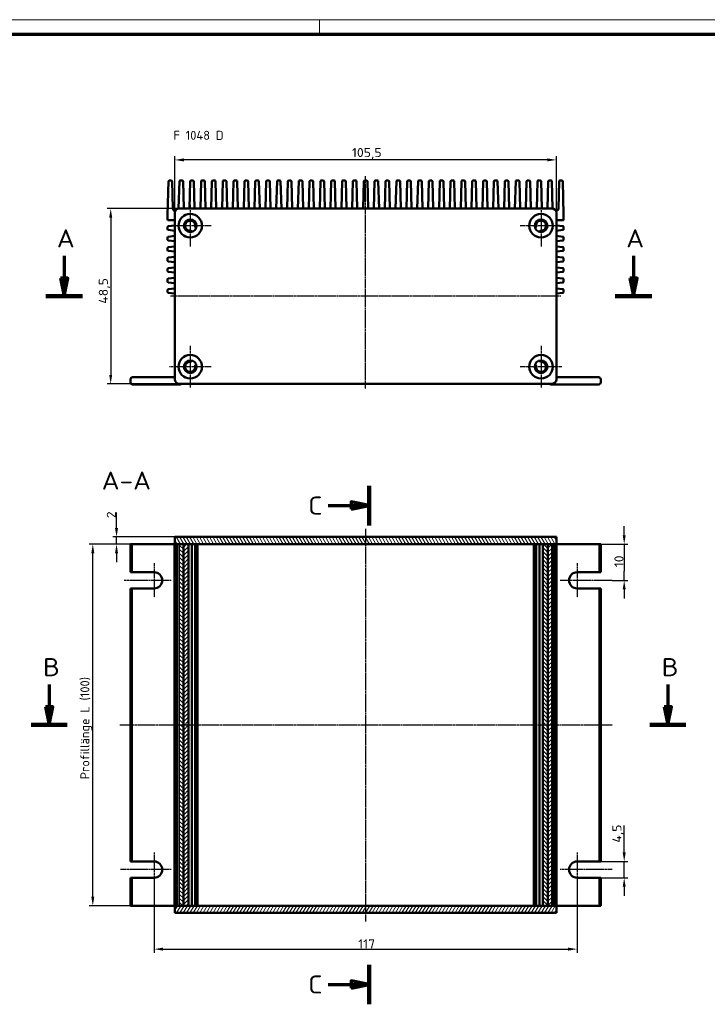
# Model space of a CAD drawing. Header units: millimetres. Extents: x 1 to 593, y 1 to 419.
# Tile 226 of 231: x 130 to 320, y 147 to 419. Entities that reach past the tile are written whole.
import ezdxf

# ---------------------------------------------------------------- set-up
doc = ezdxf.new("R2010")
doc.units = ezdxf.units.MM
doc.linetypes.add('CHAIN', pattern=[0.3543, 0.2362, -0.0295, 0.0591, -0.0295])
doc.linetypes.add('DASH_DOT', pattern=[0.37, 0.24, -0.06, 0.01, -0.06])
doc.layers.get('0').update_dxf_attribs({"lineweight": 25})
for name, color, linetype, lineweight in [('Bemaßung (ISO)', 1, 'Continuous', 25), ('Mittellinie (ISO)', 1, 'DASH_DOT', 25), ('Mittelpunktmarkierung (ISO)', 1, 'DASH_DOT', 25), ('Rahmen (ISO)', 7, 'Continuous', 70), ('Schnittlinie (ISO)', 3, 'CHAIN', 70), ('Schraffur (ISO)', 1, 'Continuous', 18), ('Sichtbar (ISO)', 7, 'Continuous', 50), ('Sichtbar schmal (ISO)', 1, 'Continuous', 25), ('Symbol (ISO)', 1, 'Continuous', 25)]:
    doc.layers.add(name, color=color, linetype=linetype, lineweight=lineweight)
doc.styles.add('2_5', font='isocpeur.ttf', dxfattribs={"width": 1.1})
doc.styles.add('5', font='isocpeur.ttf', dxfattribs={"width": 1.1})
doc.styles.add('Notiztext (DIN)', font='isocpeur.ttf', dxfattribs={"width": 1.1})
doc.dimstyles.new('Standard (DIN)', dxfattribs={"dimtxt": 2.5, "dimasz": 2.5, "dimexe": 1, "dimexo": 0, "dimgap": 0.2, "dimtad": 1, "dimdec": 6, "dimrnd": 1e-08, "dimtxsty": '2_5', "dimcen": 0.09, "dimdle": 7, "dimclrd": 256, "dimclre": 256, "dimclrt": 5, "dimadec": 6, "dimazin": 2, "dimtfac": 0.72, "dimtmove": 0, "dimatfit": 3, "dimfxl": 1, "dimtolj": 1, "dimlwd": -1, "dimlwe": -1, "dimarcsym": 0})

# ---------------------------------------------------------------- blocks, each defined once
blk = doc.blocks.new('2DTransSchnitt0')
at = {"layer": 'Schnittlinie (ISO)', "linetype": 'Continuous'}
for p, q in [((142.38, 353.73), (142.38, 347.51)), ((299.83, 353.73), (299.83, 347.51)), ((141.38, 347.51), (142.38, 342.51)), ((143.38, 347.51), (141.38, 347.51)), ((142.38, 347.51), (142.38, 342.51)), ((142.38, 342.51), (143.38, 347.51)), ((298.83, 347.51), (299.83, 342.51)), ((300.83, 347.51), (298.83, 347.51)), ((299.83, 347.51), (299.83, 342.51)), ((299.83, 342.51), (300.83, 347.51))]:
    blk.add_line(p, q, dxfattribs=at)
at = {"layer": 'Schnittlinie (ISO)', "linetype": 'Continuous', "lineweight": 140}
for p, q in [((137.31, 342.51), (147.46, 342.51)), ((294.75, 342.51), (304.9, 342.51))]:
    blk.add_line(p, q, dxfattribs=at)
at = {"layer": 'Schnittlinie (ISO)', "linetype": 'Continuous', "flags": 128}
for points in [[(141.38, 347.51), (142.38, 342.51), (143.38, 347.51), (141.38, 347.51)], [(298.83, 347.51), (299.83, 342.51), (300.83, 347.51), (298.83, 347.51)]]:
    blk.add_lwpolyline(points, dxfattribs=at)
at = {"layer": 'Schnittlinie (ISO)'}
for points in [[(141.38, 347.51), (142.38, 342.51), (143.38, 347.51), (141.38, 347.51)], [(298.83, 347.51), (299.83, 342.51), (300.83, 347.51), (298.83, 347.51)]]:
    blk.add_solid(points, dxfattribs=at)
at = {"layer": 'Schnittlinie (ISO)', "char_height": 5, "attachment_point": 7, "style": '5'}
for insert in [(140.38, 356.01), (297.83, 356.01)]:
    blk.add_mtext('A', dxfattribs=dict(at, insert=insert))
blk = doc.blocks.new('2DTransSchnitt1')
at = {"layer": 'Schnittlinie (ISO)', "linetype": 'Continuous', "lineweight": 140}
for p, q in [((226.77, 290.09), (226.77, 279.13)), ((226.77, 157.62), (226.77, 146.66))]:
    blk.add_line(p, q, dxfattribs=at)
at = {"layer": 'Schnittlinie (ISO)', "linetype": 'Continuous'}
for p, q in [((215.37, 284.61), (221.77, 284.61)), ((226.77, 284.61), (221.77, 285.61)), ((221.77, 285.61), (221.77, 283.61)), ((221.77, 284.61), (226.77, 284.61)), ((221.77, 283.61), (226.77, 284.61)), ((226.77, 152.14), (221.77, 153.14)), ((221.77, 153.14), (221.77, 151.14)), ((215.37, 152.14), (221.77, 152.14)), ((221.77, 152.14), (226.77, 152.14)), ((221.77, 151.14), (226.77, 152.14))]:
    blk.add_line(p, q, dxfattribs=at)
at = {"layer": 'Schnittlinie (ISO)', "linetype": 'Continuous', "flags": 128}
for points in [[(221.77, 283.61), (226.77, 284.61), (221.77, 285.61), (221.77, 283.61)], [(221.77, 151.14), (226.77, 152.14), (221.77, 153.14), (221.77, 151.14)]]:
    blk.add_lwpolyline(points, dxfattribs=at)
at = {"layer": 'Schnittlinie (ISO)'}
for points in [[(221.77, 283.61), (226.77, 284.61), (221.77, 285.61), (221.77, 283.61)], [(221.77, 151.14), (226.77, 152.14), (221.77, 153.14), (221.77, 151.14)]]:
    blk.add_solid(points, dxfattribs=at)
at = {"layer": 'Schnittlinie (ISO)', "char_height": 5, "attachment_point": 7, "style": '5'}
for insert in [(209.9, 282.11), (209.9, 149.64)]:
    blk.add_mtext('C', dxfattribs=dict(at, insert=insert))
blk = doc.blocks.new('2DTransSchnitt2')
at = {"layer": 'Schnittlinie (ISO)', "linetype": 'Continuous'}
for p, q in [((138.28, 235.09), (138.28, 228.92)), ((309.36, 235.09), (309.36, 228.92)), ((137.28, 228.92), (138.28, 223.92)), ((139.28, 228.92), (137.28, 228.92)), ((138.28, 228.92), (138.28, 223.92)), ((138.28, 223.92), (139.28, 228.92)), ((308.36, 228.92), (309.36, 223.92)), ((310.36, 228.92), (308.36, 228.92)), ((309.36, 228.92), (309.36, 223.92)), ((309.36, 223.92), (310.36, 228.92))]:
    blk.add_line(p, q, dxfattribs=at)
at = {"layer": 'Schnittlinie (ISO)', "linetype": 'Continuous', "lineweight": 140}
for p, q in [((133.31, 223.92), (143.26, 223.92)), ((304.38, 223.92), (314.33, 223.92))]:
    blk.add_line(p, q, dxfattribs=at)
at = {"layer": 'Schnittlinie (ISO)', "linetype": 'Continuous', "flags": 128}
for points in [[(137.28, 228.92), (138.28, 223.92), (139.28, 228.92), (137.28, 228.92)], [(308.36, 228.92), (309.36, 223.92), (310.36, 228.92), (308.36, 228.92)]]:
    blk.add_lwpolyline(points, dxfattribs=at)
at = {"layer": 'Schnittlinie (ISO)'}
for points in [[(137.28, 228.92), (138.28, 223.92), (139.28, 228.92), (137.28, 228.92)], [(308.36, 228.92), (309.36, 223.92), (310.36, 228.92), (308.36, 228.92)]]:
    blk.add_solid(points, dxfattribs=at)
at = {"layer": 'Schnittlinie (ISO)', "char_height": 5, "attachment_point": 7, "style": '5'}
for insert in [(136.56, 237.42), (307.64, 237.42)]:
    blk.add_mtext('B', dxfattribs=dict(at, insert=insert))
blk = doc.blocks.new('*D8')
at = {"layer": 'Bemaßung (ISO)'}
for p, q in [((173.02, 365.51), (173.02, 381.22)), ((276.02, 380.22), (175.52, 380.22)), ((278.52, 365.51), (278.52, 381.22))]:
    blk.add_line(p, q, dxfattribs=at)
for points in [[(175.52, 380.64), (175.52, 379.8), (173.02, 380.22)], [(276.02, 380.64), (276.02, 379.8), (278.52, 380.22)]]:
    blk.add_solid(points, dxfattribs=at)
at = {"layer": 'Defpoints', "color": 0}
for p in [(173.02, 380.22), (173.02, 365.51), (278.52, 365.51)]:
    blk.add_point(p, dxfattribs=at)
at = {"layer": 'Bemaßung (ISO)', "color": 5, "insert": (221.99, 380.42), "char_height": 2.5, "attachment_point": 7, "style": '2_5'}
blk.add_mtext('\\A1;105,5', dxfattribs=at)
blk = doc.blocks.new('*D9')
at = {"layer": 'Bemaßung (ISO)'}
for p, q in [((174.27, 366.76), (154.27, 366.76)), ((155.27, 364.26), (155.27, 320.76)), ((174.27, 318.26), (154.27, 318.26))]:
    blk.add_line(p, q, dxfattribs=at)
for points in [[(154.86, 364.26), (155.69, 364.26), (155.27, 366.76)], [(154.86, 320.76), (155.69, 320.76), (155.27, 318.26)]]:
    blk.add_solid(points, dxfattribs=at)
at = {"layer": 'Defpoints', "color": 0}
for p in [(174.27, 366.76), (155.27, 318.26), (174.27, 318.26)]:
    blk.add_point(p, dxfattribs=at)
at = {"layer": 'Bemaßung (ISO)', "color": 5, "insert": (155.07, 340.43), "char_height": 2.5, "attachment_point": 7, "rotation": 90, "style": '2_5'}
blk.add_mtext('\\A1;48,5', dxfattribs=at)
blk = doc.blocks.new('*D10')
at = {"layer": 'Bemaßung (ISO)'}
for p, q in [((277.33, 273.92), (149.33, 273.92)), ((150.33, 176.42), (150.33, 271.42)), ((277.33, 173.92), (149.33, 173.92))]:
    blk.add_line(p, q, dxfattribs=at)
for points in [[(149.91, 271.42), (150.74, 271.42), (150.33, 273.92)], [(149.91, 176.42), (150.74, 176.42), (150.33, 173.92)]]:
    blk.add_solid(points, dxfattribs=at)
at = {"layer": 'Defpoints', "color": 0}
for p in [(150.33, 273.92), (277.33, 273.92), (277.33, 173.92)]:
    blk.add_point(p, dxfattribs=at)
at = {"layer": 'Bemaßung (ISO)', "color": 5, "insert": (150.13, 208.87), "char_height": 2.5, "attachment_point": 7, "rotation": 90, "style": '2_5'}
blk.add_mtext('\\A1;\\fISOCPEUR|b0|i0;\\H2.4873;Profillänge L (100)', dxfattribs=at)
blk = doc.blocks.new('*D24')
at = {"layer": 'Bemaßung (ISO)'}
for p, q in [((156.89, 278.42), (156.89, 282.7)), ((173.02, 275.92), (155.89, 275.92)), ((156.89, 273.92), (156.89, 275.92)), ((173.02, 273.92), (155.89, 273.92)), ((156.89, 271.42), (156.89, 268.92))]:
    blk.add_line(p, q, dxfattribs=at)
for points in [[(156.47, 278.42), (157.31, 278.42), (156.89, 275.92)], [(156.47, 271.42), (157.31, 271.42), (156.89, 273.92)]]:
    blk.add_solid(points, dxfattribs=at)
at = {"layer": 'Defpoints', "color": 0}
for p in [(173.02, 275.92), (156.89, 273.92), (173.02, 273.92)]:
    blk.add_point(p, dxfattribs=at)
at = {"layer": 'Bemaßung (ISO)', "color": 5, "insert": (156.69, 281.12), "char_height": 2.5, "attachment_point": 7, "rotation": 90, "style": '2_5'}
blk.add_mtext('\\A1;2', dxfattribs=at)
blk = doc.blocks.new('*D26')
at = {"layer": 'Bemaßung (ISO)'}
for p, q in [((297.27, 188.67), (297.27, 196.11)), ((290.27, 186.17), (298.27, 186.17)), ((297.27, 181.67), (297.27, 186.17)), ((290.27, 181.67), (298.27, 181.67)), ((297.27, 179.17), (297.27, 176.67))]:
    blk.add_line(p, q, dxfattribs=at)
for points in [[(296.86, 188.67), (297.69, 188.67), (297.27, 186.17)], [(296.86, 179.17), (297.69, 179.17), (297.27, 181.67)]]:
    blk.add_solid(points, dxfattribs=at)
at = {"layer": 'Defpoints', "color": 0}
for p in [(290.27, 186.17), (290.27, 181.67), (297.27, 181.67)]:
    blk.add_point(p, dxfattribs=at)
at = {"layer": 'Bemaßung (ISO)', "color": 5, "insert": (297.07, 191.37), "char_height": 2.5, "attachment_point": 7, "rotation": 90, "style": '2_5'}
blk.add_mtext('\\A1;4,5', dxfattribs=at)
blk = doc.blocks.new('*D27')
at = {"layer": 'Bemaßung (ISO)'}
for p, q in [((297.27, 276.42), (297.27, 278.92)), ((290.27, 273.92), (298.27, 273.92)), ((297.27, 273.92), (297.27, 271.42)), ((297.27, 271.42), (297.27, 266.42)), ((297.27, 263.92), (297.27, 266.42)), ((293.98, 263.92), (298.27, 263.92)), ((297.27, 261.42), (297.27, 258.92))]:
    blk.add_line(p, q, dxfattribs=at)
for points in [[(296.86, 276.42), (297.69, 276.42), (297.27, 273.92)], [(296.86, 261.42), (297.69, 261.42), (297.27, 263.92)]]:
    blk.add_solid(points, dxfattribs=at)
at = {"layer": 'Defpoints', "color": 0}
for p in [(290.27, 273.92), (293.98, 263.92), (297.27, 263.92)]:
    blk.add_point(p, dxfattribs=at)
at = {"layer": 'Bemaßung (ISO)', "color": 5, "insert": (297.07, 267.55), "char_height": 2.5, "attachment_point": 7, "rotation": 90, "style": '2_5'}
blk.add_mtext('\\A1;10', dxfattribs=at)
blk = doc.blocks.new('*D28')
at = {"layer": 'Bemaßung (ISO)'}
for p, q in [((167.27, 179.17), (167.27, 160.92)), ((284.27, 179.17), (284.27, 160.92)), ((169.77, 161.92), (281.77, 161.92))]:
    blk.add_line(p, q, dxfattribs=at)
for points in [[(169.77, 162.34), (169.77, 161.51), (167.27, 161.92)], [(281.77, 162.34), (281.77, 161.51), (284.27, 161.92)]]:
    blk.add_solid(points, dxfattribs=at)
at = {"layer": 'Defpoints', "color": 0}
for p in [(167.27, 179.17), (284.27, 179.17), (284.27, 161.92)]:
    blk.add_point(p, dxfattribs=at)
at = {"layer": 'Bemaßung (ISO)', "color": 5, "insert": (223.71, 162.12), "char_height": 2.5, "attachment_point": 7, "style": '2_5'}
blk.add_mtext('\\A1;117', dxfattribs=at)
blk = doc.blocks.new('Ränder Bopla-A2-Rahmen')
at = {"layer": 'Rahmen (ISO)', "color": 1, "lineweight": 18}
for p, q in [((593, 419), (1, 419)), ((213, 419), (213, 415))]:
    blk.add_line(p, q, dxfattribs=at)
at = {"layer": 'Rahmen (ISO)', "color": 91, "lineweight": 70}
blk.add_line((20, 415), (589, 415), dxfattribs=at)

msp = doc.modelspace()

# ---------------------------------------------------------------- hatches: boundary and pattern name
at = {"layer": 'Schraffur (ISO)'}
h = msp.add_hatch(dxfattribs=at)
h.set_pattern_fill('ANSI31', color=256, scale=6.35, angle=75.000175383, style=0)
h.set_pattern_definition([(120.00018, (0, 0), (-0.6874064, -0.3968771), [])])
h.paths.add_polyline_path([(278.5218287, 273.9221532), (278.5218287, 275.9221532), (173.0218287, 275.9221532), (173.0218287, 273.9221532), (174.2171281, 273.9221532), (175.3645153, 273.9221532), (176.7718287, 273.9221532), (274.7718287, 273.9221532), (276.1791421, 273.9221532), (277.3265292, 273.9221532)])
h = msp.add_hatch(dxfattribs=at)
h.set_pattern_fill('ANSI31', color=256, scale=6.35, angle=90.000210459, style=0)
h.set_pattern_definition([(135.0002, (0, 0), (-0.561264, -0.561268), [])])
h.paths.add_polyline_path([(274.7718287, 173.9221532), (276.1791421, 173.9221532), (276.1791421, 273.9221532), (274.7718287, 273.9221532)])
h.paths.add_polyline_path([(174.2171281, 173.9221532), (175.3645153, 173.9221532), (175.3645153, 273.9221532), (174.2171281, 273.9221532)])
h = msp.add_hatch(dxfattribs=at)
h.set_pattern_fill('ANSI31', color=256, scale=6.35, style=0)
h.set_pattern_definition([(45, (0, 0), (-0.561266, 0.561266), [])])
h.paths.add_polyline_path([(176.7718287, 173.9221532), (176.7718287, 273.9221532), (175.3645153, 273.9221532), (175.3645153, 173.9221532)])
h.paths.add_polyline_path([(277.3265292, 273.9221532), (276.1791421, 273.9221532), (276.1791421, 173.9221532), (277.3265292, 173.9221532)])
h = msp.add_hatch(dxfattribs=at)
h.set_pattern_fill('ANSI31', color=256, scale=6.35, angle=14.999977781, style=0)
h.set_pattern_definition([(59.99998, (0, 0), (-0.6874075, 0.3968753), [])])
h.paths.add_polyline_path([(173.0218287, 173.9221532), (173.0218287, 171.9221532), (278.5218287, 171.9221532), (278.5218287, 173.9221532), (277.3265292, 173.9221532), (276.1791421, 173.9221532), (274.7718287, 173.9221532), (176.7718287, 173.9221532), (175.3645153, 173.9221532), (174.2171281, 173.9221532)])

# ---------------------------------------------------------------- linework, layer by layer
at = {"layer": 'Mittellinie (ISO)', "linetype": 'CHAIN'}
for p, q in [((225.7718287, 317.0131), (225.7718287, 375.7348364)), ((279.7718287, 342.5131), (171.7718287, 342.5131)), ((225.7718287, 278.1540464), (225.7718287, 169.5700568)), ((157.8205582, 223.9221532), (294.0462601, 223.9221532))]:
    msp.add_line(p, q, dxfattribs=at)
at = {"layer": 'Mittelpunktmarkierung (ISO)', "linetype": 'CHAIN'}
for p, q in [((177.2718287, 367.7631), (177.2718287, 356.2631)), ((274.2718287, 367.7631), (274.2718287, 356.2631)), ((183.0218287, 362.0131), (171.5218287, 362.0131)), ((280.0218287, 362.0131), (268.5218287, 362.0131)), ((177.2718287, 328.7631), (177.2718287, 317.2631)), ((274.2718287, 328.7631), (274.2718287, 317.2631)), ((183.0218287, 323.0131), (171.5218287, 323.0131)), ((280.0218287, 323.0131), (268.5218287, 323.0131)), ((167.2718287, 268.6721532), (167.2718287, 259.1721532)), ((284.2718287, 268.6721532), (284.2718287, 259.1721532)), ((172.0218287, 263.9221532), (158.9882411, 263.9221532)), ((293.9834331, 263.9221532), (279.5218287, 263.9221532)), ((167.2718287, 188.6721532), (167.2718287, 179.1721532)), ((284.2718287, 188.6721532), (284.2718287, 179.1721532)), ((172.0218287, 183.9221532), (157.9495108, 183.9221532)), ((293.9168667, 183.9221532), (279.5218287, 183.9221532))]:
    msp.add_line(p, q, dxfattribs=at)
at = {"layer": 'Sichtbar (ISO)'}
for p, q in [((171.266704, 374.3183613), (171.0218287, 365.0131)), ((172.0770226, 374.5131), (171.4666347, 374.5131)), ((172.4750906, 366.7891471), (172.2769534, 374.3183613)), ((174.266704, 374.3183613), (174.0685667, 366.7891471)), ((175.0770226, 374.5131), (174.4666347, 374.5131)), ((175.4750906, 366.7891471), (175.2769534, 374.3183613)), ((177.266704, 374.3183613), (177.0685667, 366.7891471)), ((178.0770226, 374.5131), (177.4666347, 374.5131)), ((178.4750906, 366.7891471), (178.2769534, 374.3183613)), ((180.266704, 374.3183613), (180.0685667, 366.7891471)), ((181.0770226, 374.5131), (180.4666347, 374.5131)), ((181.4750906, 366.7891471), (181.2769534, 374.3183613)), ((183.266704, 374.3183613), (183.0685667, 366.7891471)), ((184.0770226, 374.5131), (183.4666347, 374.5131)), ((184.4750906, 366.7891471), (184.2769534, 374.3183613)), ((186.266704, 374.3183613), (186.0685667, 366.7891471)), ((187.0770226, 374.5131), (186.4666347, 374.5131)), ((187.4750906, 366.7891471), (187.2769534, 374.3183613)), ((189.266704, 374.3183613), (189.0685667, 366.7891471)), ((190.0770226, 374.5131), (189.4666347, 374.5131)), ((190.4750906, 366.7891471), (190.2769534, 374.3183613)), ((192.266704, 374.3183613), (192.0685667, 366.7891471)), ((193.0770226, 374.5131), (192.4666347, 374.5131)), ((193.4750906, 366.7891471), (193.2769534, 374.3183613)), ((195.266704, 374.3183613), (195.0685667, 366.7891471)), ((196.0770226, 374.5131), (195.4666347, 374.5131)), ((196.4750906, 366.7891471), (196.2769534, 374.3183613)), ((198.266704, 374.3183613), (198.0685667, 366.7891471)), ((199.0770226, 374.5131), (198.4666347, 374.5131)), ((199.4750906, 366.7891471), (199.2769534, 374.3183613)), ((201.266704, 374.3183613), (201.0685667, 366.7891471)), ((202.0770226, 374.5131), (201.4666347, 374.5131)), ((202.4750906, 366.7891471), (202.2769534, 374.3183613)), ((204.266704, 374.3183613), (204.0685667, 366.7891471)), ((205.0770226, 374.5131), (204.4666347, 374.5131)), ((205.4750906, 366.7891471), (205.2769534, 374.3183613)), ((207.266704, 374.3183613), (207.0685667, 366.7891471)), ((208.0770226, 374.5131), (207.4666347, 374.5131)), ((208.4750906, 366.7891471), (208.2769534, 374.3183613)), ((210.266704, 374.3183613), (210.0685667, 366.7891471)), ((211.0770226, 374.5131), (210.4666347, 374.5131)), ((211.4750906, 366.7891471), (211.2769534, 374.3183613)), ((213.266704, 374.3183613), (213.0685667, 366.7891471)), ((214.0770226, 374.5131), (213.4666347, 374.5131)), ((214.4750906, 366.7891471), (214.2769534, 374.3183613)), ((216.266704, 374.3183613), (216.0685667, 366.7891471)), ((217.0770226, 374.5131), (216.4666347, 374.5131)), ((217.4750906, 366.7891471), (217.2769534, 374.3183613)), ((219.266704, 374.3183613), (219.0685667, 366.7891471)), ((220.0770226, 374.5131), (219.4666347, 374.5131)), ((220.4750906, 366.7891471), (220.2769534, 374.3183613)), ((222.266704, 374.3183613), (222.0685667, 366.7891471)), ((223.0770226, 374.5131), (222.4666347, 374.5131)), ((223.4750906, 366.7891471), (223.2769534, 374.3183613)), ((225.266704, 374.3183613), (225.0685667, 366.7891471)), ((226.0770226, 374.5131), (225.4666347, 374.5131)), ((226.4750906, 366.7891471), (226.2769534, 374.3183613)), ((228.266704, 374.3183613), (228.0685667, 366.7891471)), ((229.0770226, 374.5131), (228.4666347, 374.5131)), ((229.4750906, 366.7891471), (229.2769534, 374.3183613)), ((231.266704, 374.3183613), (231.0685667, 366.7891471)), ((232.0770226, 374.5131), (231.4666347, 374.5131)), ((232.4750906, 366.7891471), (232.2769534, 374.3183613)), ((234.266704, 374.3183613), (234.0685667, 366.7891471)), ((235.0770226, 374.5131), (234.4666347, 374.5131)), ((235.4750906, 366.7891471), (235.2769534, 374.3183613)), ((237.266704, 374.3183613), (237.0685667, 366.7891471)), ((238.0770226, 374.5131), (237.4666347, 374.5131)), ((238.4750906, 366.7891471), (238.2769534, 374.3183613)), ((240.266704, 374.3183613), (240.0685667, 366.7891471)), ((241.0770226, 374.5131), (240.4666347, 374.5131)), ((241.4750906, 366.7891471), (241.2769534, 374.3183613)), ((243.266704, 374.3183613), (243.0685667, 366.7891471)), ((244.0770226, 374.5131), (243.4666347, 374.5131)), ((244.4750906, 366.7891471), (244.2769534, 374.3183613)), ((246.266704, 374.3183613), (246.0685667, 366.7891471)), ((247.0770226, 374.5131), (246.4666347, 374.5131)), ((247.4750906, 366.7891471), (247.2769534, 374.3183613)), ((249.266704, 374.3183613), (249.0685667, 366.7891471)), ((250.0770226, 374.5131), (249.4666347, 374.5131)), ((250.4750906, 366.7891471), (250.2769534, 374.3183613)), ((252.266704, 374.3183613), (252.0685667, 366.7891471)), ((253.0770226, 374.5131), (252.4666347, 374.5131)), ((253.4750906, 366.7891471), (253.2769534, 374.3183613)), ((255.266704, 374.3183613), (255.0685667, 366.7891471)), ((256.0770226, 374.5131), (255.4666347, 374.5131)), ((256.4750906, 366.7891471), (256.2769534, 374.3183613)), ((258.266704, 374.3183613), (258.0685667, 366.7891471)), ((259.0770226, 374.5131), (258.4666347, 374.5131)), ((259.4750906, 366.7891471), (259.2769534, 374.3183613)), ((261.266704, 374.3183613), (261.0685667, 366.7891471)), ((262.0770226, 374.5131), (261.4666347, 374.5131)), ((262.4750906, 366.7891471), (262.2769534, 374.3183613)), ((264.266704, 374.3183613), (264.0685667, 366.7891471)), ((265.0770226, 374.5131), (264.4666347, 374.5131)), ((265.4750906, 366.7891471), (265.2769534, 374.3183613)), ((267.266704, 374.3183613), (267.0685667, 366.7891471)), ((268.0770226, 374.5131), (267.4666347, 374.5131)), ((268.4750906, 366.7891471), (268.2769534, 374.3183613)), ((270.266704, 374.3183613), (270.0685667, 366.7891471)), ((271.0770226, 374.5131), (270.4666347, 374.5131)), ((271.4750906, 366.7891471), (271.2769534, 374.3183613)), ((273.266704, 374.3183613), (273.0685667, 366.7891471)), ((274.0770226, 374.5131), (273.4666347, 374.5131)), ((274.4750906, 366.7891471), (274.2769534, 374.3183613)), ((276.266704, 374.3183613), (276.0685667, 366.7891471)), ((277.0770226, 374.5131), (276.4666347, 374.5131)), ((277.4750906, 366.7891471), (277.2769534, 374.3183613)), ((279.266704, 374.3183613), (279.0685667, 366.7891471)), ((280.0770226, 374.5131), (279.4666347, 374.5131)), ((280.5218287, 365.0131), (280.2769534, 374.3183613)), ((171.0218287, 365.0131), (171.0218287, 363.7131)), ((173.0218287, 319.5131), (173.0218287, 365.5131)), ((174.2718287, 366.7631), (277.2718287, 366.7631)), ((278.5218287, 365.5131), (278.5218287, 319.5131)), ((280.5218287, 365.0131), (280.5218287, 363.7131)), ((171.2218287, 363.5131), (173.0218287, 363.5131)), ((280.3218287, 363.5131), (278.5218287, 363.5131)), ((171.0218287, 361.0421085), (171.0218287, 361.6840914)), ((171.1997424, 361.8828682), (173.0218287, 362.0853222)), ((173.0218287, 360.6408778), (171.1997424, 360.8433318)), ((177.6438466, 360.3030992), (177.6092916, 360.4619331)), ((178.7839101, 361.529768), (178.9387418, 361.4802766)), ((272.6049156, 361.4802766), (272.7597472, 361.529768)), ((273.9343657, 360.4619331), (273.8998107, 360.3030992)), ((280.343915, 361.8828682), (278.5218287, 362.0853222)), ((278.5218287, 360.6408778), (280.343915, 360.8433318)), ((280.5218287, 361.0421085), (280.5218287, 361.6840914)), ((171.0218287, 358.1421085), (171.0218287, 358.7840914)), ((171.1997424, 358.9828682), (173.0218287, 359.1853222)), ((173.0218287, 357.7408778), (171.1997424, 357.9433318)), ((280.343915, 358.9828682), (278.5218287, 359.1853222)), ((278.5218287, 357.7408778), (280.343915, 357.9433318)), ((280.5218287, 358.1421085), (280.5218287, 358.7840914)), ((171.0218287, 355.8840914), (171.0218287, 355.2421085)), ((173.0218287, 356.2853222), (171.1997424, 356.0828682)), ((171.1997424, 355.0433318), (173.0218287, 354.8408778)), ((278.5218287, 356.2853222), (280.343915, 356.0828682)), ((280.343915, 355.0433318), (278.5218287, 354.8408778)), ((280.5218287, 355.8840914), (280.5218287, 355.2421085)), ((171.0218287, 352.3421085), (171.0218287, 352.9840914)), ((171.1997424, 353.1828682), (173.0218287, 353.3853222)), ((173.0218287, 351.9408778), (171.1997424, 352.1433318)), ((280.343915, 353.1828682), (278.5218287, 353.3853222)), ((278.5218287, 351.9408778), (280.343915, 352.1433318)), ((280.5218287, 352.3421085), (280.5218287, 352.9840914)), ((171.0218287, 349.4421085), (171.0218287, 350.0840914)), ((171.1997424, 350.2828682), (173.0218287, 350.4853222)), ((173.0218287, 349.0408778), (171.1997424, 349.2433318)), ((280.343915, 350.2828682), (278.5218287, 350.4853222)), ((278.5218287, 349.0408778), (280.343915, 349.2433318)), ((280.5218287, 349.4421085), (280.5218287, 350.0840914)), ((171.0218287, 346.5421085), (171.0218287, 347.1840914)), ((171.1997424, 347.3828682), (173.0218287, 347.5853222)), ((173.0218287, 346.1408778), (171.1997424, 346.3433318)), ((280.343915, 347.3828682), (278.5218287, 347.5853222)), ((278.5218287, 346.1408778), (280.343915, 346.3433318)), ((280.5218287, 346.5421085), (280.5218287, 347.1840914)), ((171.0218287, 343.6421085), (171.0218287, 344.2840914)), ((171.1997424, 344.4828682), (173.0218287, 344.6853222)), ((173.0218287, 343.2408778), (171.1997424, 343.4433318)), ((280.343915, 344.4828682), (278.5218287, 344.6853222)), ((278.5218287, 343.2408778), (280.343915, 343.4433318)), ((280.5218287, 343.6421085), (280.5218287, 344.2840914)), ((177.6092916, 324.5642669), (177.6438466, 324.7231007)), ((273.8998107, 324.7231007), (273.9343657, 324.5642669)), ((178.9387418, 323.5459234), (178.7839101, 323.4964319)), ((272.7597472, 323.4964319), (272.6049156, 323.5459234)), ((160.7718287, 318.6131), (160.7718287, 319.6131)), ((161.2718287, 320.1131), (172.7718287, 320.1131)), ((290.2718287, 320.1131), (278.7718287, 320.1131)), ((290.7718287, 318.6131), (290.7718287, 319.6131)), ((174.5218287, 318.1131), (161.2718287, 318.1131)), ((277.2718287, 318.2631), (174.2718287, 318.2631)), ((277.0218287, 318.1131), (290.2718287, 318.1131)), ((278.5218287, 275.9221532), (173.0218287, 275.9221532)), ((173.0218287, 275.9221532), (173.0218287, 273.9221532)), ((278.5218287, 273.9221532), (278.5218287, 275.9221532)), ((160.7718287, 273.9221532), (160.7718287, 266.1721532)), ((160.7718287, 273.9221532), (161.2718287, 273.9221532)), ((161.2718287, 273.9221532), (172.7718287, 273.9221532)), ((173.0218287, 273.9221532), (172.7718287, 273.9221532)), ((173.0218287, 273.9221532), (278.5218287, 273.9221532)), ((173.2718287, 273.9221532), (173.2718287, 173.9221532)), ((173.8072353, 273.9221532), (174.2171281, 273.9221532)), ((175.3645153, 273.9221532), (174.2171281, 273.9221532)), ((176.7718287, 273.9221532), (175.3645153, 273.9221532)), ((175.3645153, 273.9221532), (175.3645153, 173.9221532)), ((175.3645153, 173.9221532), (175.3645153, 273.9221532)), ((176.7718287, 173.9221532), (176.7718287, 273.9221532)), ((177.7022589, 173.9221532), (177.7022589, 273.9221532)), ((178.6448042, 173.9221532), (178.6448042, 273.9221532)), ((179.2718287, 173.9221532), (179.2718287, 273.9221532)), ((272.2718287, 273.9221532), (272.2718287, 173.9221532)), ((272.8988531, 173.9221532), (272.8988531, 273.9221532)), ((273.8413984, 273.9221532), (273.8413984, 173.9221532)), ((276.1791421, 273.9221532), (274.7718287, 273.9221532)), ((274.7718287, 273.9221532), (274.7718287, 173.9221532)), ((277.3265292, 273.9221532), (276.1791421, 273.9221532)), ((276.1791421, 273.9221532), (276.1791421, 173.9221532)), ((276.1791421, 173.9221532), (276.1791421, 273.9221532)), ((277.3265292, 273.9221532), (277.3265292, 173.9221532)), ((277.4419993, 273.9221532), (277.7364221, 273.9221532)), ((278.2718287, 173.9221532), (278.2718287, 273.9221532)), ((278.7718287, 273.9221532), (278.5218287, 273.9221532)), ((290.2718287, 273.9221532), (278.7718287, 273.9221532)), ((290.2718287, 273.9221532), (290.7718287, 273.9221532)), ((290.7718287, 266.1721532), (290.7718287, 273.9221532)), ((161.2718287, 266.1721532), (160.7718287, 266.1721532)), ((161.2718287, 266.1721532), (167.2718287, 266.1721532)), ((284.2718287, 266.1721532), (290.2718287, 266.1721532)), ((290.7718287, 266.1721532), (290.2718287, 266.1721532)), ((160.7718287, 261.6721532), (160.7718287, 186.1721532)), ((160.7718287, 261.6721532), (161.2718287, 261.6721532)), ((167.2718287, 261.6721532), (161.2718287, 261.6721532)), ((290.2718287, 261.6721532), (284.2718287, 261.6721532)), ((290.2718287, 261.6721532), (290.7718287, 261.6721532)), ((290.7718287, 186.1721532), (290.7718287, 261.6721532)), ((161.2718287, 186.1721532), (160.7718287, 186.1721532)), ((161.2718287, 186.1721532), (167.2718287, 186.1721532)), ((284.2718287, 186.1721532), (290.2718287, 186.1721532)), ((290.7718287, 186.1721532), (290.2718287, 186.1721532)), ((160.7718287, 181.6721532), (160.7718287, 173.9221532)), ((160.7718287, 181.6721532), (161.2718287, 181.6721532)), ((167.2718287, 181.6721532), (161.2718287, 181.6721532)), ((290.2718287, 181.6721532), (284.2718287, 181.6721532)), ((290.2718287, 181.6721532), (290.7718287, 181.6721532)), ((290.7718287, 173.9221532), (290.7718287, 181.6721532)), ((161.2718287, 173.9221532), (160.7718287, 173.9221532)), ((161.2718287, 173.9221532), (172.7718287, 173.9221532)), ((172.7718287, 173.9221532), (173.0218287, 173.9221532)), ((173.0218287, 173.9221532), (173.0218287, 171.9221532)), ((278.5218287, 173.9221532), (173.0218287, 173.9221532)), ((173.0218287, 171.9221532), (278.5218287, 171.9221532)), ((174.2171281, 173.9221532), (173.8072353, 173.9221532)), ((174.2171281, 173.9221532), (175.3645153, 173.9221532)), ((175.3645153, 173.9221532), (176.7718287, 173.9221532)), ((274.7718287, 173.9221532), (276.1791421, 173.9221532)), ((276.1791421, 173.9221532), (277.3265292, 173.9221532)), ((277.7364221, 173.9221532), (277.4419993, 173.9221532)), ((278.5218287, 173.9221532), (278.7718287, 173.9221532)), ((278.5218287, 171.9221532), (278.5218287, 173.9221532)), ((290.2718287, 173.9221532), (278.7718287, 173.9221532)), ((290.7718287, 173.9221532), (290.2718287, 173.9221532))]:
    msp.add_line(p, q, dxfattribs=at)
for centre, radius in [((177.2718287, 362.0131), 3.25), ((274.2718287, 362.0131), 3.25), ((177.2718287, 362.0131), 1.75), ((274.2718287, 362.0131), 1.75), ((177.2718287, 323.0131), 3.25), ((177.2718287, 323.0131), 1.75), ((274.2718287, 323.0131), 3.25), ((274.2718287, 323.0131), 1.75)]:
    msp.add_circle(centre, radius, dxfattribs=at)
for centre, radius, start, end in [((171.4666347, 374.3131), 0.2, 90, 178.492564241), ((172.0770226, 374.3131), 0.2, 1.507435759, 90), ((174.4666347, 374.3131), 0.2, 90, 178.492564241), ((175.0770226, 374.3131), 0.2, 1.507435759, 90), ((177.4666347, 374.3131), 0.2, 90, 178.492564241), ((178.0770226, 374.3131), 0.2, 1.507435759, 90), ((180.4666347, 374.3131), 0.2, 90, 178.492564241), ((181.0770226, 374.3131), 0.2, 1.507435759, 90), ((183.4666347, 374.3131), 0.2, 90, 178.492564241), ((184.0770226, 374.3131), 0.2, 1.507435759, 90), ((186.4666347, 374.3131), 0.2, 90, 178.492564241), ((187.0770226, 374.3131), 0.2, 1.507435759, 90), ((189.4666347, 374.3131), 0.2, 90, 178.492564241), ((190.0770226, 374.3131), 0.2, 1.507435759, 90), ((192.4666347, 374.3131), 0.2, 90, 178.492564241), ((193.0770226, 374.3131), 0.2, 1.507435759, 90), ((195.4666347, 374.3131), 0.2, 90, 178.492564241), ((196.0770226, 374.3131), 0.2, 1.507435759, 90), ((198.4666347, 374.3131), 0.2, 90, 178.492564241), ((199.0770226, 374.3131), 0.2, 1.507435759, 90), ((201.4666347, 374.3131), 0.2, 90, 178.492564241), ((202.0770226, 374.3131), 0.2, 1.507435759, 90), ((204.4666347, 374.3131), 0.2, 90, 178.492564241), ((205.0770226, 374.3131), 0.2, 1.507435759, 90), ((207.4666347, 374.3131), 0.2, 90, 178.492564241), ((208.0770226, 374.3131), 0.2, 1.507435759, 90), ((210.4666347, 374.3131), 0.2, 90, 178.492564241), ((211.0770226, 374.3131), 0.2, 1.507435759, 90), ((213.4666347, 374.3131), 0.2, 90, 178.492564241), ((214.0770226, 374.3131), 0.2, 1.507435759, 90), ((216.4666347, 374.3131), 0.2, 90, 178.492564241), ((217.0770226, 374.3131), 0.2, 1.507435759, 90), ((219.4666347, 374.3131), 0.2, 90, 178.492564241), ((220.0770226, 374.3131), 0.2, 1.507435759, 90), ((222.4666347, 374.3131), 0.2, 90, 178.492564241), ((223.0770226, 374.3131), 0.2, 1.507435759, 90), ((225.4666347, 374.3131), 0.2, 90, 178.492564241), ((226.0770226, 374.3131), 0.2, 1.507435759, 90), ((228.4666347, 374.3131), 0.2, 90, 178.492564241), ((229.0770226, 374.3131), 0.2, 1.507435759, 90), ((231.4666347, 374.3131), 0.2, 90, 178.492564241), ((232.0770226, 374.3131), 0.2, 1.507435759, 90), ((234.4666347, 374.3131), 0.2, 90, 178.492564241), ((235.0770226, 374.3131), 0.2, 1.507435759, 90), ((237.4666347, 374.3131), 0.2, 90, 178.492564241), ((238.0770226, 374.3131), 0.2, 1.507435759, 90), ((240.4666347, 374.3131), 0.2, 90, 178.492564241), ((241.0770226, 374.3131), 0.2, 1.507435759, 90), ((243.4666347, 374.3131), 0.2, 90, 178.492564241), ((244.0770226, 374.3131), 0.2, 1.507435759, 90), ((246.4666347, 374.3131), 0.2, 90, 178.492564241), ((247.0770226, 374.3131), 0.2, 1.507435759, 90), ((249.4666347, 374.3131), 0.2, 90, 178.492564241), ((250.0770226, 374.3131), 0.2, 1.507435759, 90), ((252.4666347, 374.3131), 0.2, 90, 178.492564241), ((253.0770226, 374.3131), 0.2, 1.507435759, 90), ((255.4666347, 374.3131), 0.2, 90, 178.492564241), ((256.0770226, 374.3131), 0.2, 1.507435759, 90), ((258.4666347, 374.3131), 0.2, 90, 178.492564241), ((259.0770226, 374.3131), 0.2, 1.507435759, 90), ((261.4666347, 374.3131), 0.2, 90, 178.492564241), ((262.0770226, 374.3131), 0.2, 1.507435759, 90), ((264.4666347, 374.3131), 0.2, 90, 178.492564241), ((265.0770226, 374.3131), 0.2, 1.507435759, 90), ((267.4666347, 374.3131), 0.2, 90, 178.492564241), ((268.0770226, 374.3131), 0.2, 1.507435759, 90), ((270.4666347, 374.3131), 0.2, 90, 178.492564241), ((271.0770226, 374.3131), 0.2, 1.507435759, 90), ((273.4666347, 374.3131), 0.2, 90, 178.492564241), ((274.0770226, 374.3131), 0.2, 1.507435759, 90), ((276.4666347, 374.3131), 0.2, 90, 178.492564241), ((277.0770226, 374.3131), 0.2, 1.507435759, 90), ((279.4666347, 374.3131), 0.2, 90, 178.492564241), ((280.0770226, 374.3131), 0.2, 1.507435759, 90), ((173.2718287, 366.8101139), 0.7970139, 181.507435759, 259.872683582), ((174.2718287, 365.5131), 1.25, 90, 180), ((173.2718287, 366.8101139), 0.7970139, 355.391888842, 358.492564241), ((176.2718287, 366.8101139), 0.7970139, 181.507435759, 183.381701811), ((176.2718287, 366.8101139), 0.7970139, 356.618298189, 358.492564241), ((179.2718287, 366.8101139), 0.7970139, 181.507435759, 183.381701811), ((179.2718287, 366.8101139), 0.7970139, 356.618298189, 358.492564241), ((182.2718287, 366.8101139), 0.7970139, 181.507435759, 183.381701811), ((182.2718287, 366.8101139), 0.7970139, 356.618298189, 358.492564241), ((185.2718287, 366.8101139), 0.7970139, 181.507435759, 183.381701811), ((185.2718287, 366.8101139), 0.7970139, 356.618298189, 358.492564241), ((188.2718287, 366.8101139), 0.7970139, 181.507435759, 183.381701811), ((188.2718287, 366.8101139), 0.7970139, 356.618298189, 358.492564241), ((191.2718287, 366.8101139), 0.7970139, 181.507435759, 183.381701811), ((191.2718287, 366.8101139), 0.7970139, 356.618298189, 358.492564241), ((194.2718287, 366.8101139), 0.7970139, 181.507435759, 183.381701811), ((194.2718287, 366.8101139), 0.7970139, 356.618298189, 358.492564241), ((197.2718287, 366.8101139), 0.7970139, 181.507435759, 183.381701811), ((197.2718287, 366.8101139), 0.7970139, 356.618298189, 358.492564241), ((200.2718287, 366.8101139), 0.7970139, 181.507435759, 183.381701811), ((200.2718287, 366.8101139), 0.7970139, 356.618298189, 358.492564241), ((203.2718287, 366.8101139), 0.7970139, 181.507435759, 183.381701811), ((203.2718287, 366.8101139), 0.7970139, 356.618298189, 358.492564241), ((206.2718287, 366.8101139), 0.7970139, 181.507435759, 183.381701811), ((206.2718287, 366.8101139), 0.7970139, 356.618298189, 358.492564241), ((209.2718287, 366.8101139), 0.7970139, 181.507435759, 183.381701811), ((209.2718287, 366.8101139), 0.7970139, 356.618298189, 358.492564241), ((212.2718287, 366.8101139), 0.7970139, 181.507435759, 183.381701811), ((212.2718287, 366.8101139), 0.7970139, 356.618298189, 358.492564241), ((215.2718287, 366.8101139), 0.7970139, 181.507435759, 183.381701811), ((215.2718287, 366.8101139), 0.7970139, 356.618298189, 358.492564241), ((218.2718287, 366.8101139), 0.7970139, 181.507435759, 183.381701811), ((218.2718287, 366.8101139), 0.7970139, 356.618298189, 358.492564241), ((221.2718287, 366.8101139), 0.7970139, 181.507435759, 183.381701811), ((221.2718287, 366.8101139), 0.7970139, 356.618298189, 358.492564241), ((224.2718287, 366.8101139), 0.7970139, 181.507435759, 183.381701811), ((224.2718287, 366.8101139), 0.7970139, 356.618298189, 358.492564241), ((227.2718287, 366.8101139), 0.7970139, 181.507435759, 183.381701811), ((227.2718287, 366.8101139), 0.7970139, 356.618298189, 358.492564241), ((230.2718287, 366.8101139), 0.7970139, 181.507435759, 183.381701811), ((230.2718287, 366.8101139), 0.7970139, 356.618298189, 358.492564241), ((233.2718287, 366.8101139), 0.7970139, 181.507435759, 183.381701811), ((233.2718287, 366.8101139), 0.7970139, 356.618298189, 358.492564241), ((236.2718287, 366.8101139), 0.7970139, 181.507435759, 183.381701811), ((236.2718287, 366.8101139), 0.7970139, 356.618298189, 358.492564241), ((239.2718287, 366.8101139), 0.7970139, 181.507435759, 183.381701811), ((239.2718287, 366.8101139), 0.7970139, 356.618298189, 358.492564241), ((242.2718287, 366.8101139), 0.7970139, 181.507435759, 183.381701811), ((242.2718287, 366.8101139), 0.7970139, 356.618298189, 358.492564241), ((245.2718287, 366.8101139), 0.7970139, 181.507435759, 183.381701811), ((245.2718287, 366.8101139), 0.7970139, 356.618298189, 358.492564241), ((248.2718287, 366.8101139), 0.7970139, 181.507435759, 183.381701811), ((248.2718287, 366.8101139), 0.7970139, 356.618298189, 358.492564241), ((251.2718287, 366.8101139), 0.7970139, 181.507435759, 183.381701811), ((251.2718287, 366.8101139), 0.7970139, 356.618298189, 358.492564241), ((254.2718287, 366.8101139), 0.7970139, 181.507435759, 183.381701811), ((254.2718287, 366.8101139), 0.7970139, 356.618298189, 358.492564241), ((257.2718287, 366.8101139), 0.7970139, 181.507435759, 183.381701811), ((257.2718287, 366.8101139), 0.7970139, 356.618298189, 358.492564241), ((260.2718287, 366.8101139), 0.7970139, 181.507435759, 183.381701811), ((260.2718287, 366.8101139), 0.7970139, 356.618298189, 358.492564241), ((263.2718287, 366.8101139), 0.7970139, 181.507435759, 183.381701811), ((263.2718287, 366.8101139), 0.7970139, 356.618298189, 358.492564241), ((266.2718287, 366.8101139), 0.7970139, 181.507435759, 183.381701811), ((266.2718287, 366.8101139), 0.7970139, 356.618298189, 358.492564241), ((269.2718287, 366.8101139), 0.7970139, 181.507435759, 183.381701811), ((269.2718287, 366.8101139), 0.7970139, 356.618298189, 358.492564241), ((272.2718287, 366.8101139), 0.7970139, 181.507435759, 183.381701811), ((272.2718287, 366.8101139), 0.7970139, 356.618298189, 358.492564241), ((275.2718287, 366.8101139), 0.7970139, 181.507435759, 183.381701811), ((275.2718287, 366.8101139), 0.7970139, 356.618298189, 358.492564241), ((277.2718287, 365.5131), 1.25, 0, 90), ((278.2718287, 366.8101139), 0.7970139, 181.507435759, 184.608111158), ((278.2718287, 366.8101139), 0.7970139, 280.127316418, 358.492564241), ((171.2218287, 363.7131), 0.2, 180, 270), ((177.2718287, 362.0131), 1.4, 349.454444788, 275.092933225), ((274.2718287, 362.0131), 1.4, 264.907066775, 190.545555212), ((280.3218287, 363.7131), 0.2, 270, 0), ((171.2218287, 361.6840914), 0.2, 96.340191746, 180), ((171.2218287, 361.0421085), 0.2, 180, 263.659808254), ((177.413863, 360.4194167), 0.2, 12.273689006, 95.092933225), ((178.8448042, 361.7202724), 0.2, 169.454444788, 252.273689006), ((272.6988531, 361.7202724), 0.2, 287.726310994, 10.545555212), ((274.1297944, 360.4194167), 0.2, 84.907066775, 167.726310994), ((280.3218287, 361.6840914), 0.2, 0, 83.659808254), ((280.3218287, 361.0421085), 0.2, 276.340191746, 0), ((171.2218287, 358.7840914), 0.2, 96.340191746, 180), ((171.2218287, 358.1421085), 0.2, 180, 263.659808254), ((280.3218287, 358.7840914), 0.2, 0, 83.659808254), ((280.3218287, 358.1421085), 0.2, 276.340191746, 0), ((171.2218287, 355.8840914), 0.2, 96.340191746, 180), ((171.2218287, 355.2421085), 0.2, 180, 263.659808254), ((280.3218287, 355.8840914), 0.2, 0, 83.659808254), ((280.3218287, 355.2421085), 0.2, 276.340191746, 0), ((171.2218287, 352.9840914), 0.2, 96.340191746, 180), ((171.2218287, 352.3421085), 0.2, 180, 263.659808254), ((280.3218287, 352.9840914), 0.2, 0, 83.659808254), ((280.3218287, 352.3421085), 0.2, 276.340191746, 0), ((171.2218287, 350.0840914), 0.2, 96.340191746, 180), ((171.2218287, 349.4421085), 0.2, 180, 263.659808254), ((280.3218287, 350.0840914), 0.2, 0, 83.659808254), ((280.3218287, 349.4421085), 0.2, 276.340191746, 0), ((171.2218287, 347.1840914), 0.2, 96.340191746, 180), ((171.2218287, 346.5421085), 0.2, 180, 263.659808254), ((280.3218287, 347.1840914), 0.2, 0, 83.659808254), ((280.3218287, 346.5421085), 0.2, 276.340191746, 0), ((171.2218287, 344.2840914), 0.2, 96.340191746, 180), ((171.2218287, 343.6421085), 0.2, 180, 263.659808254), ((280.3218287, 344.2840914), 0.2, 0, 83.659808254), ((280.3218287, 343.6421085), 0.2, 276.340191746, 0), ((177.2718287, 323.0131), 1.4, 84.907066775, 10.545555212), ((177.413863, 324.6067832), 0.2, 264.907066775, 347.726310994), ((274.2718287, 323.0131), 1.4, 169.454444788, 95.092933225), ((274.1297944, 324.6067832), 0.2, 192.273689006, 275.092933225), ((178.8448042, 323.3059276), 0.2, 107.726310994, 190.545555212), ((272.6988531, 323.3059276), 0.2, 349.454444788, 72.273689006), ((161.2718287, 319.6131), 0.5, 90, 180), ((172.7718287, 320.6131), 0.5, 270, 300), ((174.2718287, 319.5131), 1.25, 180, 270), ((277.2718287, 319.5131), 1.25, 270, 0), ((278.7718287, 320.6131), 0.5, 240, 270), ((290.2718287, 319.6131), 0.5, 0, 90), ((161.2718287, 318.6131), 0.5, 180, 270), ((174.5218287, 318.6131), 0.5, 270, 315.572995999), ((277.0218287, 318.6131), 0.5, 224.427004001, 270), ((290.2718287, 318.6131), 0.5, 270, 0), ((167.2718287, 263.9221532), 2.25, 270, 90), ((284.2718287, 263.9221532), 2.25, 90, 270), ((167.2718287, 183.9221532), 2.25, 270, 90), ((284.2718287, 183.9221532), 2.25, 90, 270)]:
    msp.add_arc(centre, radius, start, end, dxfattribs=at)
at = {"layer": 'Sichtbar schmal (ISO)'}
for p, q in [((161.2718287, 266.1721532), (161.2718287, 273.9221532)), ((172.7718287, 273.9221532), (172.7718287, 173.9221532)), ((173.2861333, 173.9221532), (173.2861333, 273.9221532)), ((173.6215399, 273.9221532), (173.6215399, 173.9221532)), ((173.8072353, 173.9221532), (173.8072353, 273.9221532)), ((174.2171281, 273.9221532), (174.2171281, 173.9221532)), ((176.9718287, 173.9221532), (176.9718287, 273.9221532)), ((177.5022589, 273.9221532), (177.5022589, 173.9221532)), ((178.7839101, 173.9221532), (178.7839101, 273.9221532)), ((179.0109346, 273.9221532), (179.0109346, 173.9221532)), ((179.4718287, 173.9221532), (179.4718287, 273.9221532)), ((272.0718287, 273.9221532), (272.0718287, 173.9221532)), ((272.5327228, 173.9221532), (272.5327228, 273.9221532)), ((272.7597472, 273.9221532), (272.7597472, 173.9221532)), ((274.0413984, 173.9221532), (274.0413984, 273.9221532)), ((274.5718287, 273.9221532), (274.5718287, 173.9221532)), ((277.4419993, 173.9221532), (277.4419993, 273.9221532)), ((277.7364221, 273.9221532), (277.7364221, 173.9221532)), ((277.9221174, 173.9221532), (277.9221174, 273.9221532)), ((278.257524, 273.9221532), (278.257524, 173.9221532)), ((278.7718287, 173.9221532), (278.7718287, 273.9221532)), ((290.2718287, 273.9221532), (290.2718287, 266.1721532)), ((161.2718287, 186.1721532), (161.2718287, 261.6721532)), ((290.2718287, 261.6721532), (290.2718287, 186.1721532)), ((161.2718287, 173.9221532), (161.2718287, 181.6721532)), ((290.2718287, 181.6721532), (290.2718287, 173.9221532))]:
    msp.add_line(p, q, dxfattribs=at)

# ---------------------------------------------------------------- block references
msp.add_blockref('Ränder Bopla-A2-Rahmen', (0, 0))
at = {"layer": 'Schnittlinie (ISO)'}
for name in ['2DTransSchnitt0', '2DTransSchnitt1', '2DTransSchnitt2']:
    msp.add_blockref(name, (0, 0), dxfattribs=at)

# ---------------------------------------------------------------- texts
at = {"layer": 'Symbol (ISO)', "color": 5, "insert": (172.6312364, 388.2652852), "char_height": 2.5, "width": 20.253992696, "attachment_point": 1, "style": 'Notiztext (DIN)'}
msp.add_mtext('{\\fISOCPEUR|b0|i0;F 1048 D}', dxfattribs=at)
at = {"layer": 'Symbol (ISO)', "color": 3, "insert": (152.7826922, 289.0208914), "char_height": 5, "attachment_point": 7, "style": '5'}
msp.add_mtext('A-A', dxfattribs=at)

# ---------------------------------------------------------------- dimensions: what is measured, and where the dimension line sits
at = {"layer": 'Bemaßung (ISO)'}
dim = msp.add_linear_dim(base=(173.0218287, 380.2187585), p1=(278.5218287, 365.5131), p2=(173.0218287, 365.5131), dimstyle='Standard (DIN)', override={"dimgap": 0.2, "dimdec": 6, "dimtol": 0, "dimlim": 0, "dimtp": 0, "dimtm": 0, "dimtdec": 2, "dimtofl": 0, "dimatfit": 1}, dxfattribs=at)
dim.commit()
dim.dimension.update_dxf_attribs({"geometry": '*D8', "text_midpoint": (225.7718287, 380.2187585), "dimtype": 160})
for base, p1, p2, angle, override, picture, middle in [((155.2718287, 318.2631), (174.2718287, 366.7631), (174.2718287, 318.2631), 270, {"dimgap": 0.2, "dimdec": 6, "dimtol": 0, "dimlim": 0, "dimtp": 0, "dimtm": 0, "dimtdec": 2, "dimtofl": 0, "dimatfit": 1}, '*D9', (155.2718287, 343.6617151)), ((156.8913786, 273.9221532), (173.0218287, 275.9221532), (173.0218287, 273.9221532), 90, {"dimgap": 0.2, "dimdec": 6, "dimtol": 0, "dimlim": 0, "dimtp": 0, "dimtm": 0, "dimtdec": 2, "dimtofl": 1, "dimatfit": 1}, '*D24', (156.8913786, 281.8096532)), ((297.2718287, 263.9221532), (290.2718287, 273.9221532), (293.9834331, 263.9221532), 90, {"dimgap": 0.2, "dimdec": 6, "dimtol": 0, "dimlim": 0, "dimtp": 0, "dimtm": 0, "dimtdec": 2, "dimtofl": 0}, '*D27', (297.2718287, 268.9221532)), ((297.2718287, 181.6721532), (290.2718287, 186.1721532), (290.2718287, 181.6721532), 270, {"dimgap": 0.2, "dimdec": 6, "dimtol": 0, "dimlim": 0, "dimtp": 0, "dimtm": 0, "dimtdec": 2, "dimtofl": 1, "dimatfit": 1}, '*D26', (297.2718287, 193.6409032)), ((284.2718287, 161.9221532), (167.2718287, 179.1721532), (284.2718287, 179.1721532), 180, {"dimgap": 0.2, "dimdec": 6, "dimtol": 0, "dimlim": 0, "dimtp": 0, "dimtm": 0, "dimtdec": 2, "dimtofl": 0, "dimatfit": 1}, '*D28', (225.7718287, 161.9221532))]:
    dim = msp.add_linear_dim(base=base, p1=p1, p2=p2, angle=angle, dimstyle='Standard (DIN)', override=override, dxfattribs=at)
    dim.commit()
    dim.dimension.update_dxf_attribs({"geometry": picture, "text_midpoint": middle, "dimtype": 160})
dim = msp.add_linear_dim(base=(150.3265292, 273.9221532), p1=(277.3265292, 173.9221532), p2=(277.3265292, 273.9221532), angle=90, text='\\fISOCPEUR|b0|i0;\\H2.4873;Profillänge L (<>)', dimstyle='Standard (DIN)', override={"dimgap": 0.2, "dimdec": 6, "dimtol": 0, "dimlim": 0, "dimtp": 0, "dimtm": 0, "dimtdec": 2, "dimtofl": 0, "dimatfit": 1}, dxfattribs=at)
dim.commit()
dim.dimension.update_dxf_attribs({"geometry": '*D10', "text_midpoint": (150.3265292, 223.9221532), "dimtype": 160})

doc.saveas('drawing.dxf')
